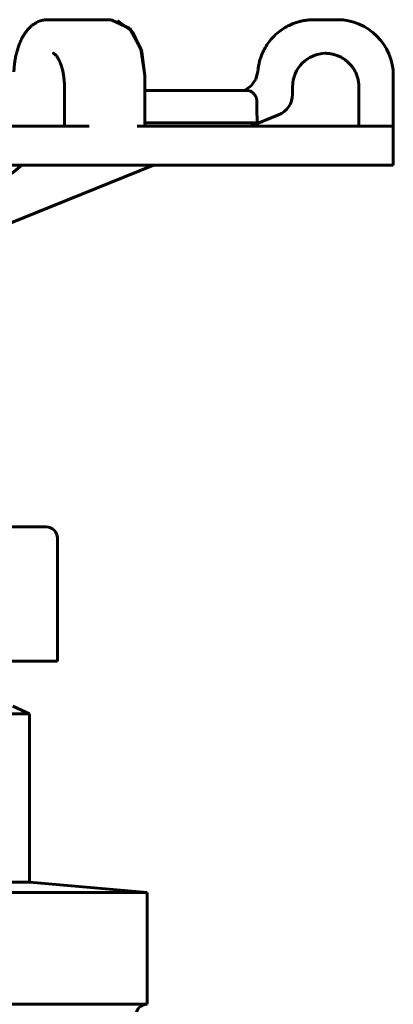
# Model space of a CAD drawing. Header units: millimetres. Extents: x 60 to 268, y 48 to 375.
# Tile 3 of 3: x 197 to 264, y 200 to 375. Entities that reach past the tile are written whole.
import ezdxf

# ---------------------------------------------------------------- set-up
doc = ezdxf.new("R2010")
doc.units = ezdxf.units.MM
doc.linetypes.add('K5LT_BASIC', pattern=[0])
doc.layers.add('Системный слой (1)', color=7, linetype='Continuous', true_color=0x6c6c6c)

# ---------------------------------------------------------------- blocks, each defined once
blk = doc.blocks.new('U1')
at = {"layer": 'Системный слой (1)', "color": 150, "linetype": 'K5LT_BASIC', "lineweight": 60, "true_color": 0x0080ff}
for p, q in [((238.37, 356.44), (243.3, 358.43)), ((178.81, 332.44), (220.99, 349.44))]:
    blk.add_line(p, q, dxfattribs=at)
blk = doc.blocks.new('U4')
at = {"layer": 'Системный слой (1)', "color": 150, "linetype": 'K5LT_BASIC', "lineweight": 60, "true_color": 0x0080ff}
for p, q in [((213.42, 375.44), (213.41, 375.44)), ((213.41, 375.44), (213.41, 375.44)), ((213.41, 375.44), (213.41, 375.44)), ((213.41, 375.44), (213.41, 375.44)), ((213.41, 375.44), (213.41, 375.44)), ((216.74, 373.88), (213.42, 375.44)), ((213.42, 375.44), (213.42, 375.44)), ((213.42, 375.44), (213.42, 375.44)), ((213.42, 375.44), (213.42, 375.44)), ((218.73, 370.22), (216.74, 373.88)), ((219.41, 365.44), (218.73, 370.22))]:
    blk.add_line(p, q, dxfattribs=at)
blk = doc.blocks.new('U5')
at = {"layer": 'Системный слой (1)', "color": 150, "linetype": 'K5LT_BASIC', "lineweight": 60, "true_color": 0x0080ff}
for p, q in [((213.41, 375.44), (213.41, 375.44)), ((217.24, 373.28), (214.52, 375.28)), ((218.86, 369.78), (217.24, 373.28)), ((219.41, 365.44), (218.86, 369.78))]:
    blk.add_line(p, q, dxfattribs=at)
blk = doc.blocks.new('U6')
at = {"layer": 'Системный слой (1)', "color": 150, "linetype": 'K5LT_BASIC', "lineweight": 60, "true_color": 0x0080ff}
for p, q in [((195.8, 348.1), (197.46, 349.44)), ((188.72, 342.44), (195.8, 348.1)), ((182.74, 337.69), (188.72, 342.44)), ((179.74, 335.34), (182.74, 337.69)), ((178.25, 334.18), (179.74, 335.34)), ((176.16, 332.6), (176.38, 332.76)), ((176.38, 332.76), (176.38, 332.77)), ((176.38, 332.77), (176.38, 332.77)), ((176.38, 332.77), (176.39, 332.77)), ((176.38, 332.76), (176.38, 332.76)), ((176.39, 332.77), (176.4, 332.78)), ((176.39, 332.77), (176.39, 332.77)), ((176.4, 332.78), (176.41, 332.79)), ((176.41, 332.79), (176.43, 332.8)), ((176.43, 332.8), (176.43, 332.81)), ((176.43, 332.81), (176.44, 332.81)), ((176.44, 332.81), (176.44, 332.81)), ((176.44, 332.81), (176.44, 332.81)), ((176.44, 332.81), (176.45, 332.81)), ((176.45, 332.81), (176.45, 332.82)), ((176.45, 332.82), (176.45, 332.82)), ((176.45, 332.82), (176.45, 332.82)), ((176.45, 332.82), (176.46, 332.82)), ((176.46, 332.82), (176.46, 332.83)), ((176.46, 332.83), (176.47, 332.83)), ((176.46, 332.82), (176.46, 332.82)), ((176.47, 332.83), (176.48, 332.84)), ((176.48, 332.84), (176.49, 332.85)), ((176.49, 332.85), (176.51, 332.86)), ((176.51, 332.86), (176.53, 332.88)), ((176.53, 332.88), (176.54, 332.88)), ((176.54, 332.88), (176.55, 332.89)), ((176.55, 332.89), (176.58, 332.91)), ((176.58, 332.91), (176.59, 332.92)), ((176.59, 332.92), (176.61, 332.93)), ((176.61, 332.94), (176.64, 332.96)), ((176.61, 332.93), (176.61, 332.94)), ((176.64, 332.96), (176.7, 333.01)), ((176.7, 333.01), (176.74, 333.04)), ((176.74, 333.04), (176.74, 333.04)), ((176.74, 333.04), (176.75, 333.04)), ((176.75, 333.04), (176.75, 333.05)), ((176.75, 333.05), (176.77, 333.05)), ((176.75, 333.04), (176.75, 333.04)), ((176.77, 333.05), (176.79, 333.07)), ((176.79, 333.07), (176.84, 333.11)), ((176.84, 333.11), (176.93, 333.18)), ((176.93, 333.18), (177.11, 333.31)), ((177.11, 333.31), (177.48, 333.6)), ((177.48, 333.6), (178.25, 334.18))]:
    blk.add_line(p, q, dxfattribs=at)
blk = doc.blocks.new('U9')
at = {"layer": 'Системный слой (1)', "color": 150, "linetype": 'K5LT_BASIC', "lineweight": 60, "true_color": 0x0080ff}
for p, q in [((239.25, 364.79), (239.61, 366.18)), ((238.41, 363.62), (239.25, 364.79)), ((237.23, 362.81), (238.41, 363.62))]:
    blk.add_line(p, q, dxfattribs=at)
blk = doc.blocks.new('U10')
at = {"layer": 'Системный слой (1)', "color": 150, "linetype": 'K5LT_BASIC', "lineweight": 60, "true_color": 0x0080ff}
for p, q in [((239.25, 364.79), (239.61, 366.18)), ((238.41, 363.62), (239.25, 364.79)), ((237.23, 362.81), (238.41, 363.62))]:
    blk.add_line(p, q, dxfattribs=at)

msp = doc.modelspace()

# ---------------------------------------------------------------- linework, layer by layer
at = {"layer": 'Системный слой (1)', "color": 150, "linetype": 'K5LT_BASIC', "lineweight": 60, "true_color": 0x0080ff}
for p, q in [((202.03, 375.44), (202.03, 375.44)), ((204.05, 375.44), (202.03, 375.44)), ((213.41, 375.44), (204.05, 375.44)), ((213.41, 375.44), (213.41, 375.44)), ((213.41, 375.44), (213.41, 375.44)), ((249.6, 375.44), (249.6, 375.44)), ((253.65, 375.44), (249.6, 375.44)), ((253.81, 375.44), (253.65, 375.44)), ((203.05, 369.44), (203.05, 369.44)), ((203.05, 369.44), (203.05, 369.44)), ((251.64, 369.44), (251.64, 369.44)), ((251.64, 369.44), (251.66, 369.44)), ((251.64, 369.44), (251.64, 369.44)), ((219.41, 365.44), (219.41, 356.44)), ((263.81, 365.44), (263.81, 349.44)), ((205.05, 363.44), (205.05, 356.44)), ((237.54, 362.81), (219.41, 362.81)), ((245.81, 363.44), (245.81, 362.14)), ((257.66, 363.44), (257.66, 356.44)), ((239.44, 359.1), (239.44, 360.81)), ((122.71, 356.44), (204.91, 356.44)), ((204.91, 356.44), (208.55, 356.44)), ((208.96, 356.44), (208.55, 356.44)), ((209.48, 356.44), (208.96, 356.44)), ((218.02, 356.44), (218.51, 356.44)), ((218.85, 356.44), (218.51, 356.44)), ((218.85, 356.44), (221.26, 356.44)), ((239.6, 357.02), (219.41, 357.02)), ((221.26, 356.44), (262.36, 356.44)), ((262.36, 356.44), (263.59, 356.44)), ((263.66, 356.44), (263.59, 356.44)), ((263.69, 356.44), (263.66, 356.44)), ((204.91, 349.44), (122.71, 349.44)), ((209.48, 349.44), (204.91, 349.44)), ((218.02, 349.44), (209.48, 349.44)), ((221.26, 349.44), (218.02, 349.44)), ((262.36, 349.44), (221.26, 349.44)), ((263.69, 349.44), (262.36, 349.44)), ((263.81, 349.44), (263.69, 349.44)), ((125.81, 284.81), (201.81, 284.81)), ((203.81, 260.81), (203.81, 282.81)), ((123.81, 260.81), (203.81, 260.81)), ((195.81, 252.81), (198.81, 251.44)), ((128.81, 251.44), (198.81, 251.44)), ((198.81, 221.38), (198.81, 251.44)), ((163.81, 221.38), (198.81, 221.38)), ((198.81, 221.38), (219.81, 219.54)), ((163.81, 219.54), (219.81, 219.54)), ((219.81, 199.54), (219.81, 219.54)), ((107.81, 199.54), (219.81, 199.54))]:
    msp.add_line(p, q, dxfattribs=at)
for centre, radius, start, end in [((253.81, 365.44), 10, 0, 90), ((251.81, 363.44), 6, 90.7887, 180), ((241.81, 362.14), 4, 291.9487, 0), ((201.81, 282.81), 2, 0, 90), ((219.81, 197.54), 2, 90, 180)]:
    msp.add_arc(centre, radius, start, end, dxfattribs=at)
for points, knots in [([(196.03, 366.11), (196.04, 366.45), (196.07, 366.79), (196.13, 367.45), (196.17, 367.77), (196.26, 368.39), (196.32, 368.7), (196.44, 369.28), (196.51, 369.56), (196.66, 370.11), (196.75, 370.38), (196.93, 370.9), (197.02, 371.15), (197.22, 371.62), (197.33, 371.84), (197.54, 372.26), (197.64, 372.45), (197.87, 372.81), (197.98, 372.99), (198.22, 373.32), (198.34, 373.48), (198.59, 373.77), (198.71, 373.9), (198.96, 374.15), (199.09, 374.26), (199.34, 374.47), (199.47, 374.57), (199.73, 374.74), (199.85, 374.82), (200.11, 374.96), (200.23, 375.03), (200.48, 375.14), (200.61, 375.18), (200.87, 375.27), (201, 375.31), (201.26, 375.37), (201.39, 375.39), (201.65, 375.42), (201.78, 375.43), (201.95, 375.44), (201.99, 375.44), (202.03, 375.44)], [0, 0, 0, 0, 1.373195, 1.373195, 2.671842, 2.671842, 3.953263, 3.953263, 5.163013, 5.163013, 6.39554, 6.39554, 7.586808, 7.586808, 8.729015, 8.729015, 9.767598, 9.767598, 10.806429, 10.806429, 11.792084, 11.792084, 12.733212, 12.733212, 13.601584, 13.601584, 14.449148, 14.449148, 15.247253, 15.247253, 15.984765, 15.984765, 16.689665, 16.689665, 17.41289, 17.41289, 18.113331, 18.113331, 18.80349, 18.80349, 18.998988, 18.998988, 18.998988, 18.998988]), ([(249.6, 375.44), (249.25, 375.44), (248.89, 375.42), (248.34, 375.36), (248.14, 375.33), (247.85, 375.28), (247.76, 375.27), (247.64, 375.24), (247.61, 375.24), (247.55, 375.23), (247.52, 375.22), (247.47, 375.21), (247.44, 375.2), (247.39, 375.19), (247.35, 375.18), (247.24, 375.16), (247.18, 375.14), (246.97, 375.09), (246.84, 375.05), (246.44, 374.93), (246.18, 374.84), (245.61, 374.61), (245.29, 374.47), (244.63, 374.13), (244.29, 373.92), (243.63, 373.48), (243.31, 373.23), (242.71, 372.71), (242.42, 372.42), (241.88, 371.83), (241.63, 371.51), (241.17, 370.86), (240.96, 370.51), (240.58, 369.81), (240.42, 369.46), (240.14, 368.74), (240.01, 368.37), (239.84, 367.72), (239.79, 367.46), (239.7, 366.96), (239.66, 366.7), (239.63, 366.36), (239.62, 366.27), (239.61, 366.18)], [0, 0, 0, 0, 1.839408, 1.839408, 2.905136, 2.905136, 3.382431, 3.382431, 3.538375, 3.538375, 3.694319, 3.694319, 3.814625, 3.814625, 4.009397, 4.009397, 4.376024, 4.376024, 5.097822, 5.097822, 6.535689, 6.535689, 8.329737, 8.329737, 10.408381, 10.408381, 12.480966, 12.480966, 14.572638, 14.572638, 16.662723, 16.662723, 18.75008, 18.75008, 20.797979, 20.797979, 22.793018, 22.793018, 24.189206, 24.189206, 25.561818, 25.561818, 26, 26, 26, 26]), ([(203.05, 369.44), (203.05, 369.44), (203.05, 369.44), (203.05, 369.44), (203.05, 369.44), (203.05, 369.44), (203.05, 369.44), (203.05, 369.44), (203.05, 369.44), (203.05, 369.44), (203.05, 369.44), (203.05, 369.44), (203.05, 369.44), (203.05, 369.44)], [0, 0, 0, 0, 1.4, 1.4, 2.8, 2.8, 4.2, 4.2, 5.6, 5.6, 6.983997, 6.983997, 7, 7, 7, 7]), ([(203.05, 369.44), (203.05, 369.44), (203.05, 369.44), (203.05, 369.44), (203.05, 369.44), (203.05, 369.44), (203.06, 369.44), (203.07, 369.43), (203.08, 369.43), (203.1, 369.42), (203.11, 369.42), (203.14, 369.4), (203.16, 369.39), (203.2, 369.37), (203.22, 369.35), (203.28, 369.31), (203.31, 369.28), (203.38, 369.22), (203.42, 369.18), (203.5, 369.1), (203.55, 369.05), (203.65, 368.93), (203.7, 368.86), (203.81, 368.7), (203.86, 368.61), (203.98, 368.42), (204.04, 368.31), (204.16, 368.07), (204.22, 367.93), (204.34, 367.64), (204.4, 367.48), (204.52, 367.14), (204.57, 366.96), (204.68, 366.58), (204.73, 366.38), (204.82, 365.95), (204.86, 365.72), (204.94, 365.24), (204.97, 364.98), (205.02, 364.46), (205.04, 364.18), (205.05, 363.75), (205.05, 363.6), (205.05, 363.44)], [0, 0, 0, 0, 0.164662, 0.164662, 0.352517, 0.352517, 0.706829, 0.706829, 1.076972, 1.076972, 1.459174, 1.459174, 1.854803, 1.854803, 2.267596, 2.267596, 2.701289, 2.701289, 3.162678, 3.162678, 3.651348, 3.651348, 4.168262, 4.168262, 4.725008, 4.725008, 5.312629, 5.312629, 5.945852, 5.945852, 6.613796, 6.613796, 7.323932, 7.323932, 8.037804, 8.037804, 8.81715, 8.81715, 9.641122, 9.641122, 10.504089, 10.504089, 11, 11, 11, 11]), ([(257.66, 363.44), (257.66, 363.69), (257.64, 363.94), (257.58, 364.44), (257.53, 364.69), (257.4, 365.18), (257.33, 365.42), (257.15, 365.87), (257.05, 366.07), (256.83, 366.48), (256.71, 366.67), (256.45, 367.05), (256.31, 367.22), (256.02, 367.56), (255.86, 367.72), (255.51, 368.04), (255.32, 368.19), (254.92, 368.47), (254.72, 368.6), (254.3, 368.83), (254.09, 368.92), (253.67, 369.09), (253.44, 369.17), (253, 369.29), (252.78, 369.33), (252.36, 369.4), (252.16, 369.42), (251.88, 369.43), (251.8, 369.43), (251.71, 369.44), (251.69, 369.44), (251.67, 369.44), (251.66, 369.44), (251.65, 369.44), (251.65, 369.44), (251.64, 369.44)], [0, 0, 0, 0, 1.205707, 1.205707, 2.406181, 2.406181, 3.610446, 3.610446, 4.691258, 4.691258, 5.782526, 5.782526, 6.863707, 6.863707, 7.927906, 7.927906, 9.092827, 9.092827, 10.257535, 10.257535, 11.335481, 11.335481, 12.458777, 12.458777, 13.5145, 13.5145, 14.489192, 14.489192, 14.853526, 14.853526, 14.94312, 14.94312, 14.963263, 14.963263, 14.991021, 14.991021, 14.991021, 14.991021]), ([(239.23, 361.69), (239.23, 361.7), (239.22, 361.72), (239.2, 361.75), (239.18, 361.79), (239.15, 361.84), (239.12, 361.89), (239.09, 361.94), (239.06, 361.98), (239.03, 362.03), (238.97, 362.1), (238.88, 362.21), (238.75, 362.34), (238.58, 362.47), (238.4, 362.59), (238.2, 362.69), (238.03, 362.75), (237.89, 362.78), (237.8, 362.8), (237.73, 362.8), (237.67, 362.81), (237.62, 362.81), (237.58, 362.81), (237.55, 362.81), (237.54, 362.81)], [0, 0, 0, 0, 0.0091527, 0.019563, 0.0312189, 0.0482953, 0.0652059, 0.0819851, 0.0952356, 0.1091796, 0.1331924, 0.1724912, 0.2302696, 0.2992756, 0.374019, 0.4508178, 0.5234222, 0.5788731, 0.6177051, 0.642619, 0.6661438, 0.6886884, 0.7116374, 0.7213029, 0.7213029, 0.7213029, 0.7213029]), ([(239.44, 360.81), (239.44, 360.86), (239.44, 360.91), (239.43, 361.02), (239.42, 361.1), (239.4, 361.21), (239.39, 361.27), (239.37, 361.32), (239.36, 361.35), (239.35, 361.39), (239.34, 361.42), (239.32, 361.48), (239.3, 361.54), (239.27, 361.62), (239.25, 361.66), (239.23, 361.69)], [0, 0, 0, 0, 0.138197, 0.184681, 0.363229, 0.414392, 0.535945, 0.566326, 0.593941, 0.634725, 0.696617, 0.715666, 0.851284, 0.87741, 1, 1, 1, 1]), ([(239.44, 359.1), (239.44, 359.02), (239.44, 358.87), (239.44, 358.63), (239.45, 358.4), (239.46, 358.19), (239.46, 357.99), (239.47, 357.83), (239.49, 357.68), (239.5, 357.53), (239.51, 357.39), (239.53, 357.26), (239.55, 357.16), (239.56, 357.08), (239.58, 357.04), (239.59, 357.02), (239.6, 357.02), (239.6, 357.02)], [0, 0, 0, 0, 0.074475, 0.149454, 0.224997, 0.297634, 0.366774, 0.42802, 0.484861, 0.546127, 0.615426, 0.692196, 0.766972, 0.84198, 0.905733, 0.95888, 1, 1, 1, 1])]:
    msp.add_open_spline(points, degree=3, knots=knots, dxfattribs=at)

# ---------------------------------------------------------------- block references
at = {"layer": 'Системный слой (1)'}
for name in ['U4', 'U5', 'U9', 'U10', 'U1', 'U6']:
    msp.add_blockref(name, (0, 0), dxfattribs=at)

doc.saveas('drawing.dxf')
